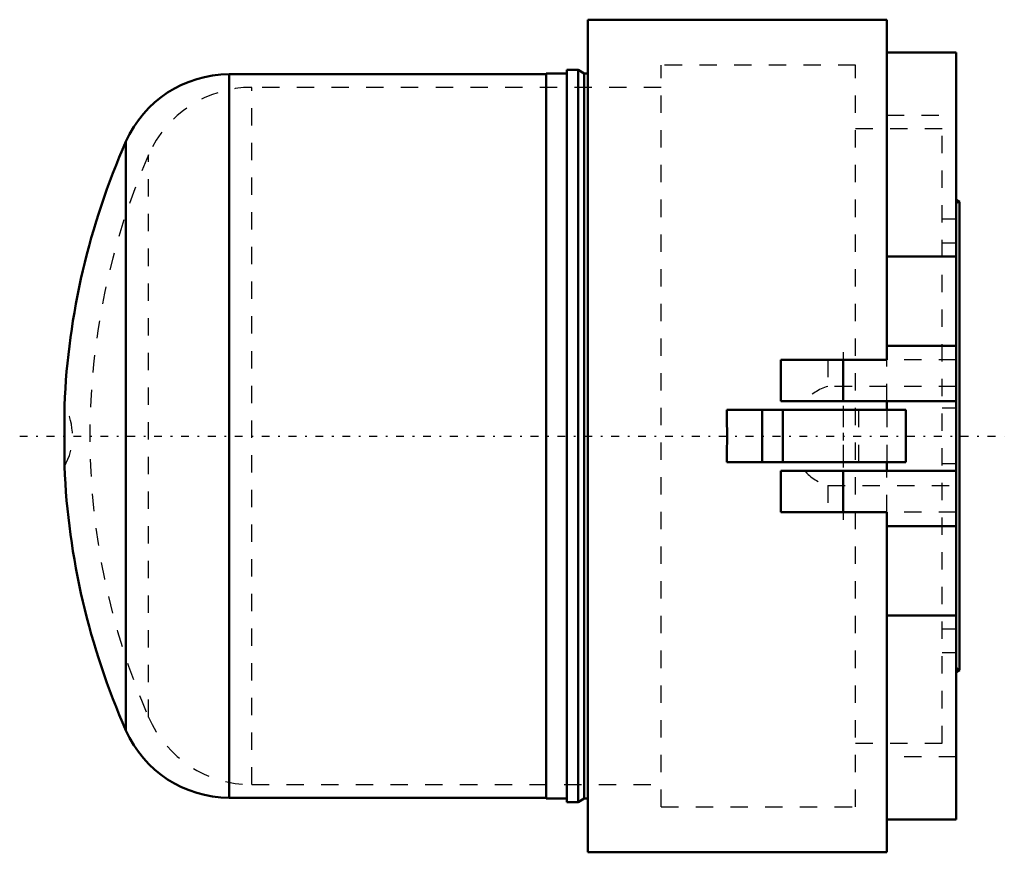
# Model space of a CAD drawing. Header units: millimetres. Extents: x -54.2 to 2.6, y -24 to 24.
import ezdxf

# ---------------------------------------------------------------- set-up
doc = ezdxf.new("R2010")
doc.units = ezdxf.units.MM
doc.linetypes.add('Center', pattern=[1.5, 0.45, -0.5, 0.05, -0.5])
doc.linetypes.add('Dashed', pattern=[2, 1, -1])
for name, color, linetype, lineweight in [('AM_0', 7, 'Continuous', 30), ('AM_3', 7, 'Dashed', 5), ('AM_7', 7, 'Center', 5)]:
    doc.layers.add(name, color=color, linetype=linetype, lineweight=lineweight)

msp = doc.modelspace()

# ---------------------------------------------------------------- linework, layer by layer
at = {"layer": 'AM_0', "color": 7, "linetype": 'Continuous', "lineweight": 50}
for p, q in [((-4.2, 24), (-21.437, 24)), ((-21.437, -24), (-21.437, 24)), ((-4.2, 4.4), (-4.2, 24)), ((-0.2, 22.115), (-4.2, 22.115)), ((-0.2, -22.115), (-0.2, 22.115)), ((-21.983, 21.1), (-22.637, 21.1)), ((-22.637, -21.1), (-22.637, 21.1)), ((-21.637, 20.9), (-21.983, 21.1)), ((-21.983, -21.1), (-21.983, 21.1)), ((-23.837, 20.85), (-42.107, 20.85)), ((-42.107, -20.85), (-42.107, 20.85)), ((-22.637, 20.9), (-23.837, 20.9)), ((-23.837, -20.9), (-23.837, 20.9)), ((-21.437, 20.9), (-21.637, 20.9)), ((-21.637, -20.9), (-21.637, 20.9)), ((-48.052, -16.977), (-48.052, 16.977)), ((0, 13.5), (-0.2, 13.615)), ((0, -13.5), (0, 13.5)), ((-0.2, 10.339), (-4.2, 10.339)), ((-0.2, 5.2), (-4.2, 5.2)), ((-10.3, 4.4), (-10.3, 2)), ((-4.2, 4.4), (-10.3, 4.4)), ((-6.7, 2), (-6.7, 4.4)), ((-51.6, -1.754), (-51.6, 1.754)), ((-10.3, 2), (-0.2, 2)), ((-4.2, 2), (-4.2, 1.5)), ((-13.424, 1.5), (-3.1, 1.5)), ((-11.377, 1.5), (-11.377, -1.5)), ((-10.186, 1.5), (-10.186, -1.5)), ((-3.1, -1.5), (-3.1, 1.5)), ((-13.424, -1.5), (-3.1, -1.5)), ((-4.2, -1.5), (-4.2, -2)), ((-10.3, -2), (-10.3, -4.4)), ((-0.2, -2), (-10.3, -2)), ((-6.7, -2), (-6.7, -4.4)), ((-10.3, -4.4), (-4.2, -4.4)), ((-4.2, -4.4), (-4.2, -24)), ((-0.2, -5.2), (-4.2, -5.2)), ((-0.2, -10.339), (-4.2, -10.339)), ((-0.2, -13.385), (0, -13.5)), ((-0.2, -13.615), (0, -13.5)), ((-42.107, -20.85), (-23.837, -20.85)), ((-23.837, -20.9), (-22.637, -20.9)), ((-21.983, -21.1), (-21.637, -20.9)), ((-21.637, -20.9), (-21.437, -20.9)), ((-22.637, -21.1), (-21.983, -21.1)), ((-0.2, -22.115), (-4.2, -22.115)), ((-21.437, -24), (-4.2, -24))]:
    msp.add_line(p, q, dxfattribs=at)
msp.add_lwpolyline([(-13.424, -1.5), (-13.409, -1), (-13.397, 0), (-13.409, 1), (-13.424, 1.5)], dxfattribs=at)
for centre, radius, start, end in [((-42.107, 14.35), 6.5, 90, 156.1574), ((-9.637, 0), 42, 156.1574, 177.607), ((-9.637, 0), 42, 182.393, 203.8426), ((-42.107, -14.35), 6.5, 203.8426, 270)]:
    msp.add_arc(centre, radius, start, end, dxfattribs=at)
at = {"layer": 'AM_3', "color": 6, "linetype": 'Dashed', "lineweight": 25}
for p, q in [((-6, 21.375), (-17.2, 21.375)), ((-17.2, -21.375), (-17.2, 21.375)), ((-6, -21.375), (-6, 21.375)), ((-17.2, 20.1), (-40.798, 20.1)), ((-40.798, -20.1), (-40.798, 20.1)), ((-4.2, 18.5), (-0.2, 18.5)), ((-1, 17.7), (-6, 17.7)), ((-1, -17.7), (-1, 17.7)), ((-46.755, -16.2), (-46.755, 16.2)), ((0, 13.5), (-0.2, 13.385)), ((-0.2, 12.5), (-1, 12.5)), ((-1, 11.136), (-0.2, 11.136)), ((-7.6, 4.4), (-7.6, 2.862)), ((-4.2, 2), (-4.2, 4.4)), ((-0.2, 4.4), (-4.2, 4.4)), ((-0.2, 2.862), (-7.6, 2.862)), ((-6.7, 1.5), (-6.7, -1.5)), ((-5.8, -1.5), (-5.8, 1.5)), ((-4.2, 1.5), (-4.2, -1.5)), ((-0.2, 1.6), (-1, 1.6)), ((-0.2, -1.6), (-1, -1.6)), ((-4.2, -4.4), (-4.2, -2)), ((-7.6, -2.862), (-7.6, -4.4)), ((-7.6, -2.862), (-0.2, -2.862)), ((-0.2, -4.4), (-4.2, -4.4)), ((-0.2, -11.136), (-1, -11.136)), ((-0.2, -12.5), (-1, -12.5)), ((-6, -17.7), (-1, -17.7)), ((-0.2, -18.5), (-4.2, -18.5)), ((-40.798, -20.1), (-17.2, -20.1)), ((-17.2, -21.375), (-6, -21.375))]:
    msp.add_line(p, q, dxfattribs=at)
for centre, radius, start, end in [((-40.798, 13.6), 6.5, 90, 156.4218), ((-9.637, 0), 40.5, 156.4218, 203.5782), ((-6.7, 0), 3, 107.4576, 138.1897), ((-54.687, 0), 3.55, 330.3974, 29.6026), ((-6.7, 0), 3, 221.8103, 252.5424), ((-40.798, -13.6), 6.5, 203.5782, 270)]:
    msp.add_arc(centre, radius, start, end, dxfattribs=at)
at = {"layer": 'AM_7', "color": 4, "linetype": 'Center', "lineweight": 25}
for p, q in [((-6.7, 4.84), (-6.7, -4.84)), ((-54.18, 0), (2.58, 0))]:
    msp.add_line(p, q, dxfattribs=at)

doc.saveas('drawing.dxf')
